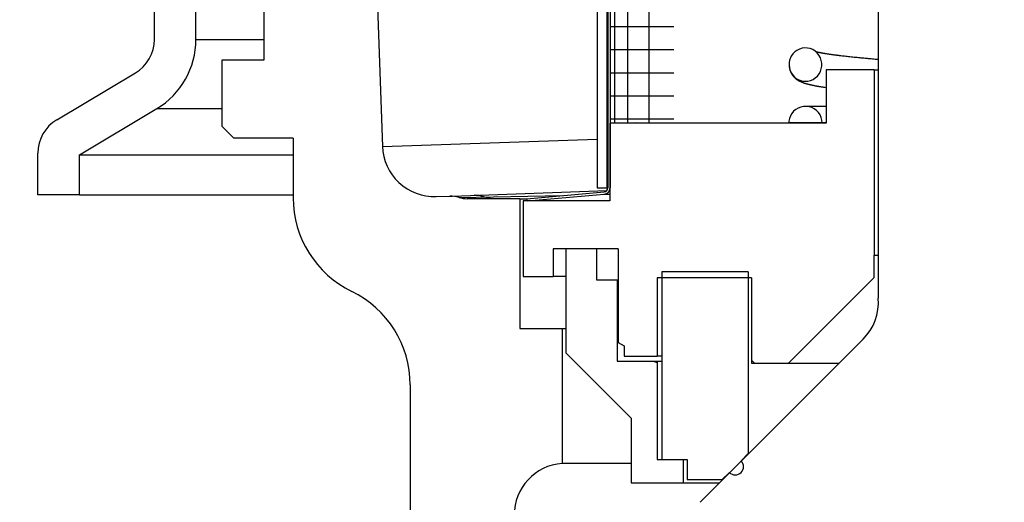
# Model space of a CAD drawing. Extents: x -169 to 7270, y -140 to 2984.
# Tile 180 of 256: x 1843.7 to 1846.06, y 407.06 to 408.22. Entities that reach past the tile are written whole.
import ezdxf

# ---------------------------------------------------------------- set-up
doc = ezdxf.new("R2010")
doc.units = 0
doc.header["$MEASUREMENT"] = 0
doc.header["$PDSIZE"] = 1
doc.layers.get('DEFPOINTS').update_dxf_attribs({"linetype": 'CONTINUOUS'})
doc.layers.add('DIM', color=3, linetype='CONTINUOUS')
doc.layers.add('SPILL-BUCKET', color=1, linetype='CONTINUOUS')
doc.styles.add('SIMPLEX', font='simplex')
doc.dimstyles.new('DIM64', dxfattribs={"dimscale": 64, "dimtxt": 0.09375, "dimasz": 0.09375, "dimexe": 0.0625, "dimexo": 0.0625, "dimgap": 0.046875, "dimtad": 1, "dimdec": 4, "dimzin": 3, "dimdsep": 46, "dimlunit": 4, "dimtxsty": 'SIMPLEX', "dimcen": 0, "dimclrd": 256, "dimclre": 256, "dimclrt": 256, "dimadec": 0, "dimazin": 0, "dimtfac": 1, "dimtdec": 4, "dimtmove": 0, "dimatfit": 3, "dimfxl": 1, "dimfrac": 2, "dimtolj": 1, "dimtzin": 0, "dimarcsym": 0})

# ---------------------------------------------------------------- blocks, each defined once
blk = doc.blocks.new('*D7')
at = {"layer": 'DEFPOINTS', "color": 0, "transparency": 16777216}
for p in [(2010, 414.2886), (1374, 414.0074), (1374, 136.5159)]:
    blk.add_point(p, dxfattribs=at)
at = {"layer": 'DIM', "lineweight": -2, "transparency": 16777216}
for p, q in [((2010, 410.2886), (2010, 132.5159)), ((1374, 410.0074), (1374, 132.5159)), ((2004, 136.5159), (1380, 136.5159))]:
    blk.add_line(p, q, dxfattribs=at)
at = {"layer": 'DIM', "transparency": 16777216}
for points in [[(1380, 137.5159), (1380, 135.5159), (1374, 136.5159)], [(2004, 137.5159), (2004, 135.5159), (2010, 136.5159)]]:
    blk.add_solid(points, dxfattribs=at)
at = {"layer": 'DIM', "transparency": 16777216, "insert": (1692, 144.0873), "char_height": 6, "attachment_point": 5, "style": 'SIMPLEX'}
blk.add_mtext('\\A1;53\'-0" (F.V. TANK SLAB)', dxfattribs=at)

msp = doc.modelspace()

# ---------------------------------------------------------------- linework, layer by layer
at = {"layer": 'SPILL-BUCKET', "color": 7, "linetype": 'Continuous'}
for p, q in [((1845.08542, 410.08497), (1845.08542, 407.81153)), ((1845.1084, 410.08497), (1845.1084, 407.81153)), ((1845.1109, 410.08081), (1845.1109, 407.81153)), ((1845.1164, 410.08081), (1845.1164, 407.81153)), ((1845.12687, 409.86403), (1845.12687, 407.96729)), ((1845.15806, 409.85655), (1845.15806, 407.96736)), ((1845.20921, 409.85655), (1845.20921, 407.96736)), ((1845.76046, 409.05687), (1845.76046, 407.5464)), ((1845.1164, 408.19897), (1845.12268, 408.19897)), ((1845.12268, 408.19897), (1845.14144, 408.19897)), ((1845.14144, 408.19897), (1845.17242, 408.19897)), ((1845.17242, 408.19897), (1845.21517, 408.19897)), ((1845.21517, 408.19897), (1845.2691, 408.19897)), ((1845.1164, 408.14362), (1845.12268, 408.14362)), ((1845.12268, 408.14362), (1845.14144, 408.14362)), ((1845.14144, 408.14362), (1845.17242, 408.14362)), ((1845.17242, 408.14362), (1845.21517, 408.14362)), ((1845.21517, 408.14362), (1845.2691, 408.14362)), ((1845.56005, 408.13807), (1845.55545, 408.13332)), ((1845.5653, 408.14194), (1845.56005, 408.13807)), ((1845.57113, 408.14489), (1845.5653, 408.14194)), ((1845.57735, 408.14681), (1845.57113, 408.14489)), ((1845.58381, 408.14768), (1845.57735, 408.14681)), ((1845.59038, 408.14743), (1845.58381, 408.14768)), ((1845.59682, 408.14607), (1845.59038, 408.14743)), ((1845.60304, 408.14359), (1845.59682, 408.14607)), ((1845.60875, 408.14009), (1845.60304, 408.14359)), ((1845.61386, 408.13558), (1845.60875, 408.14009)), ((1845.61126, 408.13823), (1845.61095, 408.13831)), ((1845.61154, 408.13816), (1845.61126, 408.13823)), ((1845.61182, 408.13809), (1845.61154, 408.13816)), ((1845.61215, 408.138), (1845.61182, 408.13809)), ((1845.61249, 408.13792), (1845.61215, 408.138)), ((1845.61288, 408.13782), (1845.61249, 408.13792)), ((1845.61329, 408.13772), (1845.61288, 408.13782)), ((1845.61374, 408.13762), (1845.61329, 408.13772)), ((1845.54835, 408.12041), (1845.54676, 408.11373)), ((1845.54791, 408.11894), (1845.5477, 408.11817)), ((1845.54797, 408.11916), (1845.54791, 408.11894)), ((1845.54803, 408.11936), (1845.54797, 408.11916)), ((1845.54983, 408.12423), (1845.54835, 408.12041)), ((1845.55169, 408.12789), (1845.54983, 408.12423)), ((1845.55545, 408.13332), (1845.55169, 408.12789)), ((1845.61421, 408.13751), (1845.61374, 408.13762)), ((1845.61812, 408.13027), (1845.61386, 408.13558)), ((1845.61467, 408.1374), (1845.61421, 408.13751)), ((1845.61514, 408.1373), (1845.61467, 408.1374)), ((1845.6156, 408.13719), (1845.61514, 408.1373)), ((1845.61607, 408.13709), (1845.6156, 408.13719)), ((1845.61653, 408.13699), (1845.61607, 408.13709)), ((1845.617, 408.13688), (1845.61653, 408.13699)), ((1845.61778, 408.13672), (1845.617, 408.13688)), ((1845.61857, 408.13655), (1845.61778, 408.13672)), ((1845.62145, 408.12426), (1845.61812, 408.13027)), ((1845.61945, 408.13637), (1845.61857, 408.13655)), ((1845.62035, 408.13619), (1845.61945, 408.13637)), ((1845.62132, 408.136), (1845.62035, 408.13619)), ((1845.62232, 408.13581), (1845.62132, 408.136)), ((1845.62372, 408.11776), (1845.62145, 408.12426)), ((1845.62321, 408.13563), (1845.62232, 408.13581)), ((1845.62413, 408.13546), (1845.62321, 408.13563)), ((1845.62484, 408.11101), (1845.62372, 408.11776)), ((1845.62496, 408.13531), (1845.62413, 408.13546)), ((1845.6258, 408.13515), (1845.62496, 408.13531)), ((1845.6266, 408.13501), (1845.6258, 408.13515)), ((1845.62741, 408.13487), (1845.6266, 408.13501)), ((1845.62829, 408.13471), (1845.62741, 408.13487)), ((1845.62919, 408.13455), (1845.62829, 408.13471)), ((1845.63051, 408.13433), (1845.62919, 408.13455)), ((1845.63187, 408.1341), (1845.63051, 408.13433)), ((1845.63337, 408.13385), (1845.63187, 408.1341)), ((1845.6349, 408.1336), (1845.63337, 408.13385)), ((1845.63658, 408.13334), (1845.6349, 408.1336)), ((1845.6383, 408.13307), (1845.63658, 408.13334)), ((1845.63948, 408.13289), (1845.6383, 408.13307)), ((1845.64067, 408.13271), (1845.63948, 408.13289)), ((1845.64192, 408.13252), (1845.64067, 408.13271)), ((1845.64319, 408.13233), (1845.64192, 408.13252)), ((1845.64453, 408.13213), (1845.64319, 408.13233)), ((1845.64589, 408.13194), (1845.64453, 408.13213)), ((1845.64732, 408.13173), (1845.64589, 408.13194)), ((1845.64877, 408.13153), (1845.64732, 408.13173)), ((1845.65029, 408.13131), (1845.64877, 408.13153)), ((1845.65182, 408.1311), (1845.65029, 408.13131)), ((1845.65329, 408.1309), (1845.65182, 408.1311)), ((1845.65477, 408.13071), (1845.65329, 408.1309)), ((1845.656, 408.13054), (1845.65477, 408.13071)), ((1845.65724, 408.13038), (1845.656, 408.13054)), ((1845.65834, 408.13023), (1845.65724, 408.13038)), ((1845.65945, 408.13009), (1845.65834, 408.13023)), ((1845.6604, 408.12997), (1845.65945, 408.13009)), ((1845.66137, 408.12984), (1845.6604, 408.12997)), ((1845.66217, 408.12974), (1845.66137, 408.12984)), ((1845.66299, 408.12964), (1845.66217, 408.12974)), ((1845.66355, 408.12957), (1845.66299, 408.12964)), ((1845.66412, 408.12949), (1845.66355, 408.12957)), ((1845.66459, 408.12944), (1845.66412, 408.12949)), ((1845.66506, 408.12938), (1845.66459, 408.12944)), ((1845.6656, 408.12931), (1845.66506, 408.12938)), ((1845.66613, 408.12924), (1845.6656, 408.12931)), ((1845.66677, 408.12916), (1845.66613, 408.12924)), ((1845.66741, 408.12909), (1845.66677, 408.12916)), ((1845.66816, 408.12899), (1845.66741, 408.12909)), ((1845.6689, 408.1289), (1845.66816, 408.12899)), ((1845.66973, 408.1288), (1845.6689, 408.1289)), ((1845.67056, 408.1287), (1845.66973, 408.1288)), ((1845.67347, 408.12835), (1845.67056, 408.1287)), ((1845.67645, 408.128), (1845.67347, 408.12835)), ((1845.67956, 408.12764), (1845.67645, 408.128)), ((1845.68273, 408.12728), (1845.67956, 408.12764)), ((1845.68599, 408.12692), (1845.68273, 408.12728)), ((1845.6893, 408.12655), (1845.68599, 408.12692)), ((1845.69259, 408.12619), (1845.6893, 408.12655)), ((1845.69593, 408.12583), (1845.69259, 408.12619)), ((1845.6994, 408.12547), (1845.69593, 408.12583)), ((1845.70292, 408.1251), (1845.6994, 408.12547)), ((1845.7064, 408.12474), (1845.70292, 408.1251)), ((1845.70994, 408.12438), (1845.7064, 408.12474)), ((1845.71343, 408.12403), (1845.70994, 408.12438)), ((1845.71696, 408.12369), (1845.71343, 408.12403)), ((1845.71919, 408.12347), (1845.71696, 408.12369)), ((1845.72143, 408.12325), (1845.71919, 408.12347)), ((1845.72381, 408.12302), (1845.72143, 408.12325)), ((1845.72621, 408.12279), (1845.72381, 408.12302)), ((1845.72882, 408.12254), (1845.72621, 408.12279)), ((1845.73144, 408.12229), (1845.72882, 408.12254)), ((1845.73429, 408.12203), (1845.73144, 408.12229)), ((1845.73716, 408.12176), (1845.73429, 408.12203)), ((1845.74025, 408.12148), (1845.73716, 408.12176)), ((1845.74336, 408.1212), (1845.74025, 408.12148)), ((1845.7467, 408.12089), (1845.74336, 408.1212)), ((1845.75008, 408.12059), (1845.7467, 408.12089)), ((1845.75347, 408.12029), (1845.75008, 408.12059)), ((1845.75689, 408.11999), (1845.75347, 408.12029)), ((1845.76045, 408.11968), (1845.75689, 408.11999)), ((1845.54676, 408.11373), (1845.54631, 408.10689)), ((1845.54631, 408.10689), (1845.54702, 408.10006)), ((1845.54652, 408.10334), (1845.54658, 408.10276)), ((1845.54658, 408.10276), (1845.54675, 408.1014)), ((1845.54675, 408.1014), (1845.54697, 408.10006)), ((1845.54697, 408.10006), (1845.5472, 408.09886)), ((1845.54702, 408.10006), (1845.54885, 408.09345)), ((1845.5472, 408.09886), (1845.54747, 408.09767)), ((1845.54747, 408.09767), (1845.54778, 408.09643)), ((1845.54778, 408.09643), (1845.54813, 408.09522)), ((1845.54813, 408.09522), (1845.54842, 408.09428)), ((1845.54842, 408.09428), (1845.54874, 408.09336)), ((1845.54874, 408.09336), (1845.54904, 408.09254)), ((1845.54885, 408.09345), (1845.55179, 408.08724)), ((1845.54904, 408.09254), (1845.54934, 408.09174)), ((1845.54934, 408.09174), (1845.54971, 408.09086)), ((1845.54971, 408.09086), (1845.55008, 408.09001)), ((1845.61829, 408.08529), (1845.62148, 408.09111)), ((1845.62148, 408.09111), (1845.6237, 408.09749)), ((1845.6237, 408.09749), (1845.62484, 408.10415)), ((1845.62484, 408.10415), (1845.62484, 408.11101)), ((1845.1164, 408.08827), (1845.12268, 408.08827)), ((1845.12268, 408.08827), (1845.14144, 408.08827)), ((1845.14144, 408.08827), (1845.17242, 408.08827)), ((1845.17242, 408.08827), (1845.21517, 408.08827)), ((1845.21517, 408.08827), (1845.2691, 408.08827)), ((1845.55008, 408.09001), (1845.55058, 408.08895)), ((1845.55058, 408.08895), (1845.55109, 408.08793)), ((1845.55109, 408.08793), (1845.55164, 408.0869)), ((1845.55164, 408.0869), (1845.55222, 408.08589)), ((1845.55179, 408.08724), (1845.55572, 408.08163)), ((1845.55222, 408.08589), (1845.55276, 408.085)), ((1845.55276, 408.085), (1845.55332, 408.08411)), ((1845.55332, 408.08411), (1845.55383, 408.08335)), ((1845.55383, 408.08335), (1845.55436, 408.0826)), ((1845.55436, 408.0826), (1845.55485, 408.08193)), ((1845.55485, 408.08193), (1845.55535, 408.08127)), ((1845.55535, 408.08127), (1845.55585, 408.08064)), ((1845.55572, 408.08163), (1845.56051, 408.07683)), ((1845.55585, 408.08064), (1845.55634, 408.08004)), ((1845.55634, 408.08004), (1845.55699, 408.07928)), ((1845.55699, 408.07928), (1845.55764, 408.07855)), ((1845.55764, 408.07855), (1845.55814, 408.07801)), ((1845.55814, 408.07801), (1845.55864, 408.07749)), ((1845.55864, 408.07749), (1845.5592, 408.07692)), ((1845.5592, 408.07692), (1845.55977, 408.07637)), ((1845.55977, 408.07637), (1845.56026, 408.07591)), ((1845.56026, 408.07591), (1845.56076, 408.07546)), ((1845.56051, 408.07683), (1845.56604, 408.07291)), ((1845.56076, 408.07546), (1845.56116, 408.0751)), ((1845.56116, 408.0751), (1845.56155, 408.07475)), ((1845.56155, 408.07475), (1845.5619, 408.07446)), ((1845.5619, 408.07446), (1845.56224, 408.07418)), ((1845.56224, 408.07418), (1845.56264, 408.07385)), ((1845.56264, 408.07385), (1845.56304, 408.07352)), ((1845.56304, 408.07352), (1845.56361, 408.07308)), ((1845.56361, 408.07308), (1845.56417, 408.07265)), ((1845.56417, 408.07265), (1845.56476, 408.07222)), ((1845.56476, 408.07222), (1845.56535, 408.0718)), ((1845.56535, 408.0718), (1845.56586, 408.07145)), ((1845.56586, 408.07145), (1845.56637, 408.07111)), ((1845.56604, 408.07291), (1845.57206, 408.07005)), ((1845.56637, 408.07111), (1845.56679, 408.07083)), ((1845.56679, 408.07083), (1845.5672, 408.07056)), ((1845.5672, 408.07056), (1845.56785, 408.07016)), ((1845.56785, 408.07016), (1845.56847, 408.06978)), ((1845.56847, 408.06978), (1845.56921, 408.06934)), ((1845.56921, 408.06934), (1845.56994, 408.06893)), ((1845.56994, 408.06893), (1845.57079, 408.06846)), ((1845.57079, 408.06846), (1845.57162, 408.06802)), ((1845.57162, 408.06802), (1845.5725, 408.06757)), ((1845.57206, 408.07005), (1845.57847, 408.06825)), ((1845.5725, 408.06757), (1845.57337, 408.06715)), ((1845.57337, 408.06715), (1845.57425, 408.06674)), ((1845.57847, 408.06825), (1845.585, 408.06759)), ((1845.585, 408.06759), (1845.59154, 408.06803)), ((1845.59154, 408.06803), (1845.59787, 408.06956)), ((1845.59787, 408.06956), (1845.60385, 408.07213)), ((1845.60385, 408.07213), (1845.60935, 408.07567)), ((1845.60935, 408.07567), (1845.61419, 408.08007)), ((1845.61419, 408.08007), (1845.61829, 408.08529)), ((1845.57425, 408.06674), (1845.57513, 408.06634)), ((1845.57513, 408.06634), (1845.57595, 408.06598)), ((1845.57595, 408.06598), (1845.57677, 408.06564)), ((1845.57677, 408.06564), (1845.57797, 408.06515)), ((1845.57797, 408.06515), (1845.57916, 408.06469)), ((1845.57916, 408.06469), (1845.58033, 408.06426)), ((1845.58033, 408.06426), (1845.5815, 408.06384)), ((1845.5815, 408.06384), (1845.58263, 408.06345)), ((1845.58263, 408.06345), (1845.58377, 408.06308)), ((1845.58377, 408.06308), (1845.58432, 408.06291)), ((1845.58432, 408.06291), (1845.58488, 408.06273)), ((1845.58488, 408.06273), (1845.58546, 408.06255)), ((1845.58546, 408.06255), (1845.58604, 408.06237)), ((1845.58604, 408.06237), (1845.58667, 408.06218)), ((1845.58667, 408.06218), (1845.5873, 408.062)), ((1845.5873, 408.062), (1845.58798, 408.0618)), ((1845.58798, 408.0618), (1845.58866, 408.06161)), ((1845.58866, 408.06161), (1845.58933, 408.06143)), ((1845.58933, 408.06143), (1845.59001, 408.06124)), ((1845.59001, 408.06124), (1845.5906, 408.06108)), ((1845.5906, 408.06108), (1845.5912, 408.06093)), ((1845.5912, 408.06093), (1845.59168, 408.0608)), ((1845.59168, 408.0608), (1845.59216, 408.06067)), ((1845.59216, 408.06067), (1845.59263, 408.06056)), ((1845.59263, 408.06056), (1845.59309, 408.06044)), ((1845.59309, 408.06044), (1845.59362, 408.06031)), ((1845.59362, 408.06031), (1845.59415, 408.06018)), ((1845.59415, 408.06018), (1845.59476, 408.06003)), ((1845.59476, 408.06003), (1845.59537, 408.05988)), ((1845.59537, 408.05988), (1845.59603, 408.05973)), ((1845.59603, 408.05973), (1845.59669, 408.05957)), ((1845.59669, 408.05957), (1845.59768, 408.05934)), ((1845.59768, 408.05934), (1845.59866, 408.05912)), ((1845.59866, 408.05912), (1845.59961, 408.05891)), ((1845.59961, 408.05891), (1845.60057, 408.0587)), ((1845.60057, 408.0587), (1845.60152, 408.0585)), ((1845.60152, 408.0585), (1845.60247, 408.0583)), ((1845.60247, 408.0583), (1845.60348, 408.05809)), ((1845.60348, 408.05809), (1845.6045, 408.05788)), ((1845.6045, 408.05788), (1845.60557, 408.05767)), ((1845.60557, 408.05767), (1845.60665, 408.05745)), ((1845.60665, 408.05745), (1845.60771, 408.05725)), ((1845.60771, 408.05725), (1845.60879, 408.05704)), ((1845.60879, 408.05704), (1845.60972, 408.05686)), ((1845.60972, 408.05686), (1845.61066, 408.05669)), ((1845.61066, 408.05669), (1845.61151, 408.05653)), ((1845.61151, 408.05653), (1845.61237, 408.05638)), ((1845.61237, 408.05638), (1845.61323, 408.05622)), ((1845.61323, 408.05622), (1845.61409, 408.05607)), ((1845.61409, 408.05607), (1845.61502, 408.0559)), ((1845.61502, 408.0559), (1845.61596, 408.05574)), ((1845.61596, 408.05574), (1845.61697, 408.05557)), ((1845.61697, 408.05557), (1845.61799, 408.05539)), ((1845.61799, 408.05539), (1845.61922, 408.05519)), ((1845.61922, 408.05519), (1845.62046, 408.05498)), ((1845.62046, 408.05498), (1845.62178, 408.05477)), ((1845.62178, 408.05477), (1845.62312, 408.05455)), ((1845.62312, 408.05455), (1845.62453, 408.05433)), ((1845.62453, 408.05433), (1845.62596, 408.05411)), ((1845.62596, 408.05411), (1845.62748, 408.05387)), ((1845.62748, 408.05387), (1845.62901, 408.05364)), ((1845.62901, 408.05364), (1845.63063, 408.05339)), ((1845.63063, 408.05339), (1845.63227, 408.05315)), ((1845.63227, 408.05315), (1845.63554, 408.05268)), ((1845.1164, 408.03292), (1845.12268, 408.03292)), ((1845.12268, 408.03292), (1845.14144, 408.03292)), ((1845.14144, 408.03292), (1845.17242, 408.03292)), ((1845.17242, 408.03292), (1845.21517, 408.03292)), ((1845.21517, 408.03292), (1845.2691, 408.03292)), ((1845.56235, 407.99984), (1845.55723, 407.99547)), ((1845.56813, 408.0033), (1845.56235, 407.99984)), ((1845.57442, 408.00572), (1845.56813, 408.0033)), ((1845.58102, 408.00707), (1845.57442, 408.00572)), ((1845.58775, 408.00728), (1845.58102, 408.00707)), ((1845.58668, 408.00733), (1845.58566, 408.00733)), ((1845.58721, 408.00733), (1845.58668, 408.00733)), ((1845.58784, 408.00733), (1845.58721, 408.00733)), ((1845.59442, 408.00636), (1845.58775, 408.00728)), ((1845.58855, 408.00733), (1845.58784, 408.00733)), ((1845.58935, 408.00733), (1845.58855, 408.00733)), ((1845.59022, 408.00733), (1845.58935, 408.00733)), ((1845.59118, 408.00733), (1845.59022, 408.00733)), ((1845.59219, 408.00733), (1845.59118, 408.00733)), ((1845.59328, 408.00733), (1845.59219, 408.00733)), ((1845.59439, 408.00733), (1845.59328, 408.00733)), ((1845.59559, 408.00733), (1845.59439, 408.00733)), ((1845.60084, 408.00433), (1845.59442, 408.00636)), ((1845.59679, 408.00733), (1845.59559, 408.00733)), ((1845.59806, 408.00733), (1845.59679, 408.00733)), ((1845.59933, 408.00733), (1845.59806, 408.00733)), ((1845.60066, 408.00733), (1845.59933, 408.00733)), ((1845.60194, 408.00733), (1845.60066, 408.00733)), ((1845.60683, 408.00126), (1845.60084, 408.00433)), ((1845.60327, 408.00733), (1845.60194, 408.00733)), ((1845.60458, 408.00733), (1845.60327, 408.00733)), ((1845.60594, 408.00733), (1845.60458, 408.00733)), ((1845.60735, 408.00733), (1845.60594, 408.00733)), ((1845.61222, 407.99722), (1845.60683, 408.00126)), ((1845.6088, 408.00733), (1845.60735, 408.00733)), ((1845.61031, 408.00733), (1845.6088, 408.00733)), ((1845.61188, 408.00733), (1845.61031, 408.00733)), ((1845.61469, 408.00733), (1845.61188, 408.00733)), ((1845.61686, 407.99233), (1845.61222, 407.99722)), ((1845.61765, 408.00733), (1845.61469, 408.00733)), ((1845.62081, 408.00733), (1845.61765, 408.00733)), ((1845.62412, 408.00733), (1845.62081, 408.00733)), ((1845.62765, 408.00733), (1845.62412, 408.00733)), ((1845.63132, 408.00733), (1845.62765, 408.00733)), ((1845.6355, 408.00733), (1845.63132, 408.00733)), ((1845.1164, 407.97757), (1845.12268, 407.97757)), ((1845.12268, 407.97757), (1845.14144, 407.97757)), ((1845.14144, 407.97757), (1845.17242, 407.97757)), ((1845.17242, 407.97757), (1845.21517, 407.97757)), ((1845.21517, 407.97757), (1845.2691, 407.97757)), ((1845.54717, 407.97818), (1845.54589, 407.97156)), ((1845.54952, 407.98448), (1845.54717, 407.97818)), ((1845.55291, 407.9903), (1845.54952, 407.98448)), ((1845.55723, 407.99547), (1845.55291, 407.9903)), ((1845.6206, 407.98674), (1845.61686, 407.99233)), ((1845.62336, 407.98059), (1845.6206, 407.98674)), ((1845.62504, 407.97407), (1845.62336, 407.98059)), ((1845.62562, 407.96736), (1845.62504, 407.97407)), ((1845.54573, 407.96947), (1845.54567, 407.96736)), ((1845.54589, 407.97156), (1845.54573, 407.96947)), ((1845.08542, 407.81153), (1845.1084, 407.81153)), ((1845.1084, 407.81153), (1845.10903, 407.81153)), ((1845.10903, 407.81153), (1845.11091, 407.81153)), ((1844.91653, 407.78537), (1845.10178, 407.80157)), ((1844.917, 407.77999), (1844.91653, 407.78537)), ((1844.91816, 407.77999), (1845.10226, 407.7961)), ((1845.10226, 407.7961), (1845.10568, 407.7961)), ((1845.10568, 407.7961), (1845.1159, 407.7961)), ((1844.91816, 407.77999), (1844.917, 407.77999)), ((1845.7243, 407.44778), (1845.3324, 407.05589))]:
    msp.add_line(p, q, dxfattribs=at)
at = {"layer": 'SPILL-BUCKET', "linetype": 'Continuous'}
for p, q in [((1844.51826, 409.37581), (1844.56941, 407.91102)), ((1844.56941, 407.91102), (1845.08507, 407.92861)), ((1844.69861, 407.79054), (1844.73174, 407.7917)), ((1844.73174, 407.7917), (1844.73316, 407.79174)), ((1844.73316, 407.79174), (1844.73745, 407.79189)), ((1844.73745, 407.79189), (1845.10821, 407.80484)), ((1844.75341, 407.78861), (1845.00155, 407.7928)), ((1844.89955, 407.78549), (1844.77292, 407.78549)), ((1844.80188, 407.7929), (1844.78999, 407.79373)), ((1844.81339, 407.78963), (1844.80188, 407.7929)), ((1844.82381, 407.78653), (1844.81339, 407.78963)), ((1844.8346, 407.78549), (1844.82381, 407.78653)), ((1844.89955, 407.78549), (1844.90415, 407.78549)), ((1844.89955, 407.78549), (1844.89955, 407.4732)), ((1844.90415, 407.78549), (1844.91793, 407.78549)), ((1844.89955, 407.4732), (1845.00098, 407.4732)), ((1845.00098, 407.4732), (1845.00323, 407.4732)), ((1845.00098, 407.4732), (1845.00098, 407.14946)), ((1845.00323, 407.4732), (1845.00997, 407.4732)), ((1845.0078, 407.14946), (1845.00098, 407.14946)), ((1845.0282, 407.14946), (1845.0078, 407.14946)), ((1845.06188, 407.14946), (1845.0282, 407.14946)), ((1845.10839, 407.14946), (1845.06188, 407.14946))]:
    msp.add_line(p, q, dxfattribs=at)
at = {"layer": 'SPILL-BUCKET', "color": 1, "linetype": 'Continuous'}
for p, q in [((1844.28497, 409.36709), (1844.28497, 408.11795)), ((1844.02165, 408.1681), (1844.02165, 409.09293)), ((1844.12158, 408.1681), (1844.12158, 409.09293)), ((1844.28497, 408.11795), (1844.18341, 408.11795)), ((1844.18341, 408.11795), (1844.18341, 407.95965)), ((1845.63554, 408.09477), (1845.63554, 407.96717)), ((1845.75047, 408.09477), (1845.63554, 408.09477)), ((1845.75047, 408.09477), (1845.75047, 407.65008)), ((1845.75047, 408.09477), (1845.75298, 408.09477)), ((1845.75298, 408.09477), (1845.76046, 408.09477)), ((1843.78753, 407.97524), (1843.97595, 408.08764)), ((1843.84177, 407.89124), (1844.02715, 408.00182)), ((1844.18341, 407.95965), (1844.21248, 407.93057)), ((1845.63554, 407.96717), (1845.1159, 407.96717)), ((1845.1159, 407.96717), (1845.1159, 407.77999)), ((1845.1272, 407.96728), (1845.11644, 407.96719)), ((1845.14952, 407.96734), (1845.1272, 407.96728)), ((1845.17836, 407.96736), (1845.14952, 407.96734)), ((1845.17836, 407.96736), (1845.54557, 407.96736)), ((1845.62562, 407.96736), (1845.54567, 407.96736)), ((1845.54603, 407.96736), (1845.62561, 407.96736)), ((1845.62573, 407.96736), (1845.63554, 407.96736)), ((1845.62797, 407.96736), (1845.62703, 407.96736)), ((1845.63646, 407.96736), (1845.62797, 407.96736)), ((1844.35517, 407.93057), (1844.21248, 407.93057)), ((1844.35517, 407.93057), (1844.35517, 407.78742)), ((1843.74184, 407.79448), (1843.74184, 407.89479)), ((1843.84177, 407.79448), (1843.84177, 407.89124)), ((1845.1159, 407.80763), (1845.1159, 407.77999)), ((1843.84177, 407.79448), (1843.74184, 407.79448)), ((1845.1159, 407.77999), (1844.90729, 407.77999)), ((1844.90729, 407.77999), (1844.90729, 407.59812)), ((1844.97974, 407.66507), (1844.97974, 407.59812)), ((1845.01172, 407.66507), (1844.97974, 407.66507)), ((1845.08392, 407.66507), (1845.00997, 407.66507)), ((1845.00997, 407.66507), (1845.00997, 407.41524)), ((1845.13589, 407.66507), (1845.0417, 407.66507)), ((1845.08392, 407.66507), (1845.08392, 407.59012)), ((1845.13589, 407.66507), (1845.13589, 407.44031)), ((1845.75047, 407.59612), (1845.75047, 407.65008)), ((1845.75047, 407.65008), (1845.75298, 407.65008)), ((1845.75298, 407.65008), (1845.76046, 407.65008)), ((1844.90729, 407.59812), (1844.97974, 407.59812)), ((1844.98732, 407.59812), (1844.97974, 407.59812)), ((1845.00997, 407.59812), (1844.98732, 407.59812)), ((1845.45617, 407.59512), (1845.22982, 407.59512)), ((1845.22982, 407.59512), (1845.22982, 407.40724)), ((1845.44817, 407.61011), (1845.24081, 407.61011)), ((1845.24081, 407.61011), (1845.24081, 407.15842)), ((1845.44817, 407.61011), (1845.44817, 407.17291)), ((1845.45617, 407.59512), (1845.45617, 407.39026)), ((1845.54461, 407.39026), (1845.75047, 407.59612)), ((1845.08392, 407.59012), (1845.13339, 407.59012)), ((1845.13339, 407.59012), (1845.13401, 407.59012)), ((1845.13339, 407.59012), (1845.13339, 407.39525)), ((1845.13401, 407.59012), (1845.13589, 407.59012)), ((1845.13589, 407.44031), (1845.14987, 407.43223)), ((1845.14987, 407.43223), (1845.14987, 407.40724)), ((1845.00997, 407.41524), (1845.16711, 407.2581)), ((1845.14987, 407.40724), (1845.22982, 407.40724)), ((1845.23257, 407.40724), (1845.22982, 407.40724)), ((1845.24081, 407.40724), (1845.23257, 407.40724)), ((1845.13339, 407.39525), (1845.22982, 407.39525)), ((1845.22018, 407.39525), (1845.22982, 407.39175)), ((1845.22982, 407.39525), (1845.23258, 407.39525)), ((1845.22982, 407.39525), (1845.22982, 407.15842)), ((1845.23258, 407.39525), (1845.24082, 407.39525)), ((1845.45617, 407.39724), (1845.46314, 407.39026)), ((1845.45617, 407.39026), (1845.54461, 407.39026)), ((1845.51455, 407.39026), (1845.53253, 407.39026)), ((1845.53253, 407.39026), (1845.56459, 407.39026)), ((1845.56459, 407.39026), (1845.60978, 407.39026)), ((1845.60978, 407.39026), (1845.66677, 407.39026)), ((1844.63623, 407.33812), (1844.63623, 406.45008)), ((1845.16711, 407.2581), (1845.16711, 407.10295)), ((1845.43108, 407.15581), (1845.44817, 407.17291)), ((1845.44817, 407.17291), (1845.44848, 407.17291)), ((1845.44848, 407.17291), (1845.44942, 407.17291)), ((1845.16711, 407.14946), (1845.10839, 407.14946)), ((1845.22982, 407.15842), (1845.29178, 407.15842)), ((1845.24081, 407.15842), (1845.30177, 407.15842)), ((1845.29178, 407.15842), (1845.29178, 407.10295)), ((1845.30177, 407.15842), (1845.30177, 407.11045)), ((1845.43108, 407.15581), (1845.43139, 407.15581)), ((1845.43139, 407.15581), (1845.43233, 407.15581)), ((1845.38571, 407.11045), (1845.40281, 407.12755)), ((1845.16711, 407.10295), (1845.29178, 407.10295)), ((1845.29178, 407.10295), (1845.30171, 407.10295)), ((1845.30171, 407.10295), (1845.33122, 407.10295)), ((1845.30177, 407.11045), (1845.38571, 407.11045)), ((1845.33122, 407.10295), (1845.3795, 407.10295)), ((1845.38603, 407.11045), (1845.38571, 407.11045)), ((1845.38696, 407.11045), (1845.38603, 407.11045))]:
    msp.add_line(p, q, dxfattribs=at)
at = {"layer": 'SPILL-BUCKET', "color": 7}
for p, q in [((1844.12158, 408.1681), (1844.28497, 408.1681)), ((1844.02715, 408.00182), (1844.18341, 408.00182)), ((1843.84177, 407.89124), (1844.35517, 407.89124)), ((1843.84177, 407.79448), (1844.35517, 407.79448))]:
    msp.add_line(p, q, dxfattribs=at)
at = {"layer": 'SPILL-BUCKET', "color": 1, "linetype": 'Continuous'}
for centre, radius, start, end in [((1843.92796, 408.1681), 0.09369, 300.81613, 0), ((1843.92796, 408.1681), 0.19362, 300.81613, 0), ((1843.83552, 407.89479), 0.09369, 120.81613, 180), ((1844.605, 407.78742), 0.24983, 180, 244.05552), ((1844.3864, 407.33812), 0.24983, 0, 64.05552), ((1845.41694, 407.14168), 0.01999, 225, 45)]:
    msp.add_arc(centre, radius, start, end, dxfattribs=at)
at = {"layer": 'SPILL-BUCKET', "linetype": 'Continuous'}
for centre, radius, start, end in [((1844.69425, 407.91538), 0.12491, 182, 272), ((1844.73391, 407.72928), 0.06246, 71.80409, 92), ((1844.77292, 407.84794), 0.06246, 251.80409, 270), ((1845.01097, 407.02494), 0.12491, 94.58857, 180)]:
    msp.add_arc(centre, radius, start, end, dxfattribs=at)
at = {"layer": 'SPILL-BUCKET', "color": 7, "linetype": 'Continuous'}
for centre, radius, start, end in [((1845.10091, 407.81153), 0.00999, 275, 0), ((1845.10091, 407.81153), 0.01549, 275, 0), ((1845.63597, 407.53611), 0.12491, 315, 4.72578)]:
    msp.add_arc(centre, radius, start, end, dxfattribs=at)

# ---------------------------------------------------------------- dimensions: what is measured, and where the dimension line sits
at = {"layer": 'DIM'}
dim = msp.add_linear_dim(base=(1374, 136.51592), p1=(2010, 414.28861), p2=(1374, 414.00736), angle=180, text='<> (F.V. TANK SLAB)', dimstyle='DIM64', dxfattribs=at)
dim.commit()
dim.dimension.update_dxf_attribs({"geometry": '*D7', "text_midpoint": (1692, 144.08735)})

doc.saveas('drawing.dxf')
